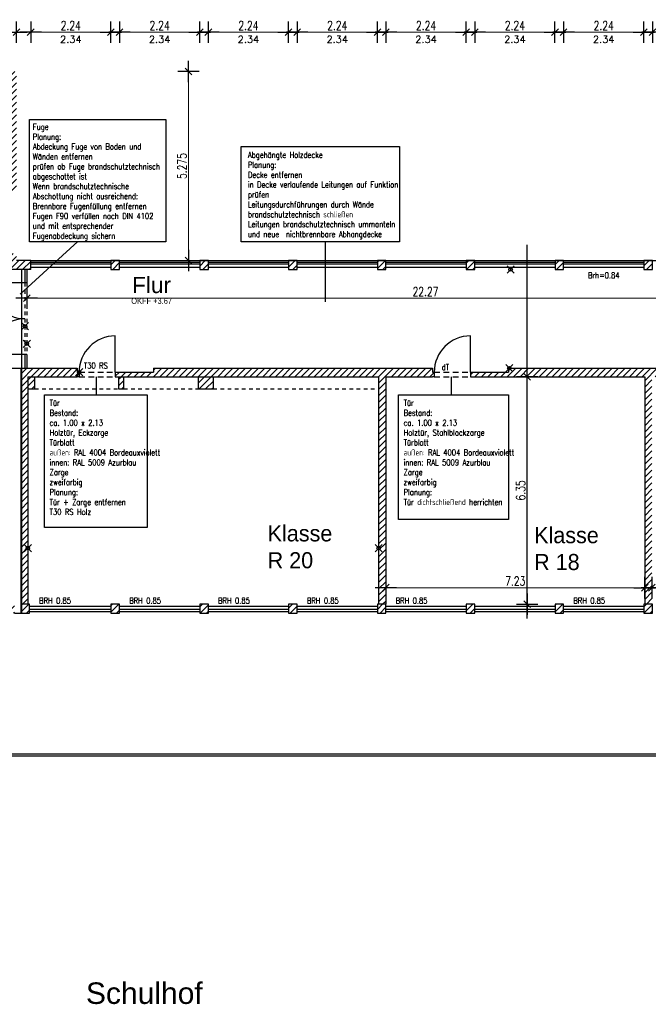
# Model space of a CAD drawing. Extents: x 30 to 188, y -145 to 605.
# Tile 20 of 23: x 152 to 170, y 54 to 82. Entities that reach past the tile are written whole.
import ezdxf

# ---------------------------------------------------------------- set-up
doc = ezdxf.new("R2010")
doc.units = 0
doc.header["$LTSCALE"] = 0.0125
doc.header["$PDMODE"] = 35
doc.header["$PDSIZE"] = 0.1
doc.linetypes.add('VERDECKT', pattern=[9.525, 6.35, -3.175])
for name, color, linetype in [('_dt', 10, 'Continuous'), ('A_Bemassung', 1, 'Continuous'), ('Ansicht', 1, 'Continuous'), ('Bemaszung', 7, 'Continuous'), ('Dehnungsfuge', 7, 'Continuous'), ('Fenster', 7, 'Continuous'), ('Grundriß', 2, 'Continuous'), ('Masznahmen', 7, 'Continuous'), ('Neubau', 10, 'Continuous'), ('Raumbezeichnung', 2, 'Continuous'), ('Schraffur', 8, 'Continuous'), ('Text', 7, 'Continuous'), ('Türen', 1, 'Continuous'), ('Unterzüge', 9, 'VERDECKT')]:
    doc.layers.add(name, color=color, linetype=linetype)
doc.layers.add('A_Bemassungspunkte', color=1, linetype='Continuous', plot=False)
doc.styles.add('ROMAN', font='ARIAL.TTF')
doc.styles.add('Romans', font='Romans.shx')
doc.styles.add('romans-07', font='Romans.shx', dxfattribs={"width": 0.75})
doc.dimstyles.new('AEC Bemassung 1-100', dxfattribs={"dimtxt": 0.25, "dimasz": 0.3, "dimexe": 0.125, "dimexo": 0, "dimgap": 0.06, "dimtad": 1, "dimdec": 3, "dimrnd": 0.005, "dimzin": 12, "dimdsep": 46, "dimtxsty": 'romans-07', "dimblk": 'BPTICK', "dimcen": 0.125, "dimdle": 0.0625, "dimse1": 1, "dimse2": 1, "dimclrd": 1, "dimclre": 6, "dimclrt": 7, "dimazin": 0, "dimtfac": 1, "dimtdec": 3, "dimtix": 1, "dimtmove": 2, "dimatfit": 2, "dimldrblk": 'BPTICK', "dimfxl": 0, "dimtolj": 1, "dimtzin": 0, "dimlwd": 18, "dimlwe": 18, "dimarcsym": 0})

# ---------------------------------------------------------------- blocks, each defined once
blk = doc.blocks.new('BPTICK')
at = {"color": 0, "linetype": 'ByBlock'}
for p, q in [((0, -1), (0, 1)), ((-1, 0), (1, 0))]:
    blk.add_line(p, q, dxfattribs=at)
at = {"color": 2, "linetype": 'ByBlock'}
blk.add_line((-0.312, -0.312), (0.312, 0.312), dxfattribs=at)
blk = doc.blocks.new('*D44')
at = {"layer": 'Bemaszung', "color": 1, "lineweight": 18}
blk.add_line((167.682, 81.492), (169.322, 81.492), dxfattribs=at)
at = {"layer": 'Defpoints', "color": 0}
for p in [(169.622, 81.492), (167.382, 80.992), (169.622, 80.992)]:
    blk.add_point(p, dxfattribs=at)
at = {"layer": 'Bemaszung', "color": 1, "lineweight": 18, "xscale": 0.3, "yscale": 0.3, "zscale": 0.3, "rotation": 180}
blk.add_blockref('BPTICK', (167.382, 81.492), dxfattribs=at)
at = {"layer": 'Bemaszung', "color": 1, "lineweight": 18, "xscale": 0.3, "yscale": 0.3, "zscale": 0.3}
blk.add_blockref('BPTICK', (169.622, 81.492), dxfattribs=at)
at = {"layer": 'Bemaszung', "color": 7, "insert": (168.502, 81.677), "char_height": 0.25, "attachment_point": 5, "style": 'romans-07'}
blk.add_mtext('\\A1;2.24', dxfattribs=at)
blk = doc.blocks.new('*D14')
at = {"layer": 'Bemaszung', "color": 1, "lineweight": 18}
blk.add_line((166.367, 65.823), (166.367, 71.573), dxfattribs=at)
at = {"layer": 'Defpoints', "color": 0}
for p in [(165.867, 71.873), (166.367, 71.873), (165.867, 65.523)]:
    blk.add_point(p, dxfattribs=at)
at = {"layer": 'Bemaszung', "color": 1, "lineweight": 18, "xscale": 0.3, "yscale": 0.3, "zscale": 0.3}
for p, rotation in [((166.367, 71.873), 90), ((166.367, 65.523), 270)]:
    blk.add_blockref('BPTICK', p, dxfattribs=dict(at, rotation=rotation))
at = {"layer": 'Bemaszung', "color": 7, "insert": (166.182, 68.698), "char_height": 0.25, "attachment_point": 5, "rotation": 90, "style": 'romans-07'}
blk.add_mtext('\\A1;6.35', dxfattribs=at)
blk = doc.blocks.new('*D15')
at = {"layer": 'Bemaszung', "color": 1, "lineweight": 18}
blk.add_line((155.282, 81.492), (156.922, 81.492), dxfattribs=at)
at = {"layer": 'Defpoints', "color": 0}
for p in [(157.222, 81.492), (154.982, 80.992), (157.222, 80.992)]:
    blk.add_point(p, dxfattribs=at)
at = {"layer": 'Bemaszung', "color": 1, "lineweight": 18, "xscale": 0.3, "yscale": 0.3, "zscale": 0.3, "rotation": 180}
blk.add_blockref('BPTICK', (154.982, 81.492), dxfattribs=at)
at = {"layer": 'Bemaszung', "color": 1, "lineweight": 18, "xscale": 0.3, "yscale": 0.3, "zscale": 0.3}
blk.add_blockref('BPTICK', (157.222, 81.492), dxfattribs=at)
at = {"layer": 'Bemaszung', "color": 7, "insert": (156.102, 81.677), "char_height": 0.25, "attachment_point": 5, "style": 'romans-07'}
blk.add_mtext('\\A1;2.24', dxfattribs=at)
blk = doc.blocks.new('*D16')
at = {"layer": 'Bemaszung', "color": 1, "lineweight": 18}
for p, q in [((154.442, 81.492), (154.142, 81.492)), ((154.742, 81.492), (154.982, 81.492)), ((155.282, 81.492), (155.582, 81.492))]:
    blk.add_line(p, q, dxfattribs=at)
at = {"layer": 'Defpoints', "color": 0}
for p in [(154.982, 81.492), (154.742, 80.992), (154.982, 80.992)]:
    blk.add_point(p, dxfattribs=at)
at = {"layer": 'Bemaszung', "color": 1, "lineweight": 18, "xscale": 0.3, "yscale": 0.3, "zscale": 0.3}
blk.add_blockref('BPTICK', (154.742, 81.492), dxfattribs=at)
at = {"layer": 'Bemaszung', "color": 1, "lineweight": 18, "xscale": 0.3, "yscale": 0.3, "zscale": 0.3, "rotation": 180}
blk.add_blockref('BPTICK', (154.982, 81.492), dxfattribs=at)
blk = doc.blocks.new('*D17')
at = {"layer": 'Bemaszung', "color": 1, "lineweight": 18}
for p, q in [((151.802, 81.492), (151.502, 81.492)), ((152.102, 81.492), (152.502, 81.492)), ((152.802, 81.492), (153.102, 81.492))]:
    blk.add_line(p, q, dxfattribs=at)
at = {"layer": 'Defpoints', "color": 0}
for p in [(152.502, 81.492), (152.102, 80.992), (152.502, 80.992)]:
    blk.add_point(p, dxfattribs=at)
at = {"layer": 'Bemaszung', "color": 1, "lineweight": 18, "xscale": 0.3, "yscale": 0.3, "zscale": 0.3}
blk.add_blockref('BPTICK', (152.102, 81.492), dxfattribs=at)
at = {"layer": 'Bemaszung', "color": 1, "lineweight": 18, "xscale": 0.3, "yscale": 0.3, "zscale": 0.3, "rotation": 180}
blk.add_blockref('BPTICK', (152.502, 81.492), dxfattribs=at)
blk = doc.blocks.new('*D18')
at = {"layer": 'Bemaszung', "color": 1, "lineweight": 18}
blk.add_line((152.802, 81.492), (154.442, 81.492), dxfattribs=at)
at = {"layer": 'Defpoints', "color": 0}
for p in [(154.742, 81.492), (152.502, 80.992), (154.742, 80.992)]:
    blk.add_point(p, dxfattribs=at)
at = {"layer": 'Bemaszung', "color": 1, "lineweight": 18, "xscale": 0.3, "yscale": 0.3, "zscale": 0.3, "rotation": 180}
blk.add_blockref('BPTICK', (152.502, 81.492), dxfattribs=at)
at = {"layer": 'Bemaszung', "color": 1, "lineweight": 18, "xscale": 0.3, "yscale": 0.3, "zscale": 0.3}
blk.add_blockref('BPTICK', (154.742, 81.492), dxfattribs=at)
at = {"layer": 'Bemaszung', "color": 7, "insert": (153.622, 81.677), "char_height": 0.25, "attachment_point": 5, "style": 'romans-07'}
blk.add_mtext('\\A1;2.24', dxfattribs=at)
blk = doc.blocks.new('*D19')
at = {"layer": 'Bemaszung', "color": 1, "lineweight": 18}
blk.add_line((156.911, 75.418), (156.911, 80.093), dxfattribs=at)
at = {"layer": 'Defpoints', "color": 0}
for p in [(156.411, 80.393), (156.911, 80.393), (156.411, 75.118)]:
    blk.add_point(p, dxfattribs=at)
at = {"layer": 'Bemaszung', "color": 1, "lineweight": 18, "xscale": 0.3, "yscale": 0.3, "zscale": 0.3}
for p, rotation in [((156.911, 80.393), 90), ((156.911, 75.118), 270)]:
    blk.add_blockref('BPTICK', p, dxfattribs=dict(at, rotation=rotation))
at = {"layer": 'Bemaszung', "color": 7, "insert": (156.726, 77.755), "char_height": 0.25, "attachment_point": 5, "rotation": 90, "style": 'romans-07'}
blk.add_mtext('\\A1;5.275', dxfattribs=at)
blk = doc.blocks.new('*D20')
at = {"layer": 'Bemaszung', "color": 1, "lineweight": 18}
for p, q in [((161.882, 81.492), (161.582, 81.492)), ((162.182, 81.492), (162.422, 81.492)), ((162.722, 81.492), (163.022, 81.492))]:
    blk.add_line(p, q, dxfattribs=at)
at = {"layer": 'Defpoints', "color": 0}
for p in [(162.422, 81.492), (162.182, 80.992), (162.422, 80.992)]:
    blk.add_point(p, dxfattribs=at)
at = {"layer": 'Bemaszung', "color": 1, "lineweight": 18, "xscale": 0.3, "yscale": 0.3, "zscale": 0.3}
blk.add_blockref('BPTICK', (162.182, 81.492), dxfattribs=at)
at = {"layer": 'Bemaszung', "color": 1, "lineweight": 18, "xscale": 0.3, "yscale": 0.3, "zscale": 0.3, "rotation": 180}
blk.add_blockref('BPTICK', (162.422, 81.492), dxfattribs=at)
blk = doc.blocks.new('*D21')
at = {"layer": 'Bemaszung', "color": 1, "lineweight": 18}
blk.add_line((160.242, 81.492), (161.882, 81.492), dxfattribs=at)
at = {"layer": 'Defpoints', "color": 0}
for p in [(162.182, 81.492), (159.942, 80.992), (162.182, 80.992)]:
    blk.add_point(p, dxfattribs=at)
at = {"layer": 'Bemaszung', "color": 1, "lineweight": 18, "xscale": 0.3, "yscale": 0.3, "zscale": 0.3, "rotation": 180}
blk.add_blockref('BPTICK', (159.942, 81.492), dxfattribs=at)
at = {"layer": 'Bemaszung', "color": 1, "lineweight": 18, "xscale": 0.3, "yscale": 0.3, "zscale": 0.3}
blk.add_blockref('BPTICK', (162.182, 81.492), dxfattribs=at)
at = {"layer": 'Bemaszung', "color": 7, "insert": (161.062, 81.677), "char_height": 0.25, "attachment_point": 5, "style": 'romans-07'}
blk.add_mtext('\\A1;2.24', dxfattribs=at)
blk = doc.blocks.new('*D22')
at = {"layer": 'Bemaszung', "color": 1, "lineweight": 18}
blk.add_line((157.762, 81.492), (159.402, 81.492), dxfattribs=at)
at = {"layer": 'Defpoints', "color": 0}
for p in [(159.702, 81.492), (157.462, 80.992), (159.702, 80.992)]:
    blk.add_point(p, dxfattribs=at)
at = {"layer": 'Bemaszung', "color": 1, "lineweight": 18, "xscale": 0.3, "yscale": 0.3, "zscale": 0.3, "rotation": 180}
blk.add_blockref('BPTICK', (157.462, 81.492), dxfattribs=at)
at = {"layer": 'Bemaszung', "color": 1, "lineweight": 18, "xscale": 0.3, "yscale": 0.3, "zscale": 0.3}
blk.add_blockref('BPTICK', (159.702, 81.492), dxfattribs=at)
at = {"layer": 'Bemaszung', "color": 7, "insert": (158.582, 81.677), "char_height": 0.25, "attachment_point": 5, "style": 'romans-07'}
blk.add_mtext('\\A1;2.24', dxfattribs=at)
blk = doc.blocks.new('*D23')
at = {"layer": 'Bemaszung', "color": 1, "lineweight": 18}
for p, q in [((156.922, 81.492), (156.622, 81.492)), ((157.222, 81.492), (157.462, 81.492)), ((157.762, 81.492), (158.062, 81.492))]:
    blk.add_line(p, q, dxfattribs=at)
at = {"layer": 'Defpoints', "color": 0}
for p in [(157.462, 81.492), (157.222, 80.992), (157.462, 80.992)]:
    blk.add_point(p, dxfattribs=at)
at = {"layer": 'Bemaszung', "color": 1, "lineweight": 18, "xscale": 0.3, "yscale": 0.3, "zscale": 0.3}
blk.add_blockref('BPTICK', (157.222, 81.492), dxfattribs=at)
at = {"layer": 'Bemaszung', "color": 1, "lineweight": 18, "xscale": 0.3, "yscale": 0.3, "zscale": 0.3, "rotation": 180}
blk.add_blockref('BPTICK', (157.462, 81.492), dxfattribs=at)
blk = doc.blocks.new('*D24')
at = {"layer": 'Bemaszung', "color": 1, "lineweight": 18}
blk.add_line((165.202, 81.492), (166.842, 81.492), dxfattribs=at)
at = {"layer": 'Defpoints', "color": 0}
for p in [(167.142, 81.492), (164.902, 80.992), (167.142, 80.992)]:
    blk.add_point(p, dxfattribs=at)
at = {"layer": 'Bemaszung', "color": 1, "lineweight": 18, "xscale": 0.3, "yscale": 0.3, "zscale": 0.3, "rotation": 180}
blk.add_blockref('BPTICK', (164.902, 81.492), dxfattribs=at)
at = {"layer": 'Bemaszung', "color": 1, "lineweight": 18, "xscale": 0.3, "yscale": 0.3, "zscale": 0.3}
blk.add_blockref('BPTICK', (167.142, 81.492), dxfattribs=at)
at = {"layer": 'Bemaszung', "color": 7, "insert": (166.022, 81.677), "char_height": 0.25, "attachment_point": 5, "style": 'romans-07'}
blk.add_mtext('\\A1;2.24', dxfattribs=at)
blk = doc.blocks.new('*D25')
at = {"layer": 'Bemaszung', "color": 1, "lineweight": 18}
for p, q in [((164.362, 81.492), (164.062, 81.492)), ((164.662, 81.492), (164.902, 81.492)), ((165.202, 81.492), (165.502, 81.492))]:
    blk.add_line(p, q, dxfattribs=at)
at = {"layer": 'Defpoints', "color": 0}
for p in [(164.902, 81.492), (164.662, 80.992), (164.902, 80.992)]:
    blk.add_point(p, dxfattribs=at)
at = {"layer": 'Bemaszung', "color": 1, "lineweight": 18, "xscale": 0.3, "yscale": 0.3, "zscale": 0.3}
blk.add_blockref('BPTICK', (164.662, 81.492), dxfattribs=at)
at = {"layer": 'Bemaszung', "color": 1, "lineweight": 18, "xscale": 0.3, "yscale": 0.3, "zscale": 0.3, "rotation": 180}
blk.add_blockref('BPTICK', (164.902, 81.492), dxfattribs=at)
blk = doc.blocks.new('*D26')
at = {"layer": 'Bemaszung', "color": 1, "lineweight": 18}
blk.add_line((162.722, 81.492), (164.362, 81.492), dxfattribs=at)
at = {"layer": 'Defpoints', "color": 0}
for p in [(164.662, 81.492), (162.422, 80.992), (164.662, 80.992)]:
    blk.add_point(p, dxfattribs=at)
at = {"layer": 'Bemaszung', "color": 1, "lineweight": 18, "xscale": 0.3, "yscale": 0.3, "zscale": 0.3, "rotation": 180}
blk.add_blockref('BPTICK', (162.422, 81.492), dxfattribs=at)
at = {"layer": 'Bemaszung', "color": 1, "lineweight": 18, "xscale": 0.3, "yscale": 0.3, "zscale": 0.3}
blk.add_blockref('BPTICK', (164.662, 81.492), dxfattribs=at)
at = {"layer": 'Bemaszung', "color": 7, "insert": (163.542, 81.677), "char_height": 0.25, "attachment_point": 5, "style": 'romans-07'}
blk.add_mtext('\\A1;2.24', dxfattribs=at)
blk = doc.blocks.new('*D34')
at = {"layer": 'Bemaszung', "color": 1, "lineweight": 18}
blk.add_line((170.162, 81.492), (171.802, 81.492), dxfattribs=at)
at = {"layer": 'Defpoints', "color": 0}
for p in [(172.102, 81.492), (169.862, 80.992), (172.102, 80.992)]:
    blk.add_point(p, dxfattribs=at)
at = {"layer": 'Bemaszung', "color": 1, "lineweight": 18, "xscale": 0.3, "yscale": 0.3, "zscale": 0.3, "rotation": 180}
blk.add_blockref('BPTICK', (169.862, 81.492), dxfattribs=at)
at = {"layer": 'Bemaszung', "color": 1, "lineweight": 18, "xscale": 0.3, "yscale": 0.3, "zscale": 0.3}
blk.add_blockref('BPTICK', (172.102, 81.492), dxfattribs=at)
at = {"layer": 'Bemaszung', "color": 7, "insert": (170.982, 81.677), "char_height": 0.25, "attachment_point": 5, "style": 'romans-07'}
blk.add_mtext('\\A1;2.24', dxfattribs=at)
blk = doc.blocks.new('*D35')
at = {"layer": 'Bemaszung', "color": 1, "lineweight": 18}
for p, q in [((169.322, 81.492), (169.022, 81.492)), ((169.622, 81.492), (169.862, 81.492)), ((170.162, 81.492), (170.462, 81.492))]:
    blk.add_line(p, q, dxfattribs=at)
at = {"layer": 'Defpoints', "color": 0}
for p in [(169.862, 81.492), (169.622, 80.992), (169.862, 80.992)]:
    blk.add_point(p, dxfattribs=at)
at = {"layer": 'Bemaszung', "color": 1, "lineweight": 18, "xscale": 0.3, "yscale": 0.3, "zscale": 0.3}
blk.add_blockref('BPTICK', (169.622, 81.492), dxfattribs=at)
at = {"layer": 'Bemaszung', "color": 1, "lineweight": 18, "xscale": 0.3, "yscale": 0.3, "zscale": 0.3, "rotation": 180}
blk.add_blockref('BPTICK', (169.862, 81.492), dxfattribs=at)
blk = doc.blocks.new('*D92')
at = {"layer": 'Bemaszung', "color": 1, "lineweight": 18}
blk.add_line((162.717, 65.983), (169.347, 65.983), dxfattribs=at)
at = {"layer": 'Defpoints', "color": 0}
for p in [(162.417, 65.983), (169.647, 65.983), (169.647, 65.983)]:
    blk.add_point(p, dxfattribs=at)
at = {"layer": 'Bemaszung', "color": 1, "lineweight": 18, "xscale": 0.3, "yscale": 0.3, "zscale": 0.3, "rotation": 180}
blk.add_blockref('BPTICK', (162.417, 65.983), dxfattribs=at)
at = {"layer": 'Bemaszung', "color": 1, "lineweight": 18, "xscale": 0.3, "yscale": 0.3, "zscale": 0.3}
blk.add_blockref('BPTICK', (169.647, 65.983), dxfattribs=at)
at = {"layer": 'Bemaszung', "color": 7, "insert": (166.032, 66.168), "char_height": 0.25, "attachment_point": 5, "style": 'romans-07'}
blk.add_mtext('\\A1;7.23', dxfattribs=at)
blk = doc.blocks.new('*D93')
at = {"layer": 'Bemaszung', "color": 1, "lineweight": 18}
blk.add_line((170.147, 65.983), (176.782, 65.983), dxfattribs=at)
at = {"layer": 'Defpoints', "color": 0}
for p in [(169.847, 66.683), (177.082, 66.683), (177.082, 65.983)]:
    blk.add_point(p, dxfattribs=at)
at = {"layer": 'Bemaszung', "color": 1, "lineweight": 18, "xscale": 0.3, "yscale": 0.3, "zscale": 0.3, "rotation": 180}
blk.add_blockref('BPTICK', (169.847, 65.983), dxfattribs=at)
at = {"layer": 'Bemaszung', "color": 1, "lineweight": 18, "xscale": 0.3, "yscale": 0.3, "zscale": 0.3}
blk.add_blockref('BPTICK', (177.082, 65.983), dxfattribs=at)
at = {"layer": 'Bemaszung', "color": 7, "insert": (173.465, 66.168), "char_height": 0.25, "attachment_point": 5, "style": 'romans-07'}
blk.add_mtext('\\A1;\\A1;7.23\\Q;{\\A1;{\\H0.125000;\\S5;}}', dxfattribs=at)
blk = doc.blocks.new('*D110')
at = {"layer": 'A_Bemassung', "color": 1, "lineweight": 18}
blk.add_line((152.692, 74.066), (174.361, 74.066), dxfattribs=at)
at = {"layer": 'Defpoints', "color": 0}
for p in [(152.392, 74.066), (174.661, 74.066), (174.661, 74.066)]:
    blk.add_point(p, dxfattribs=at)
at = {"layer": 'A_Bemassung', "color": 1, "lineweight": 18, "xscale": 0.3, "yscale": 0.3, "zscale": 0.3, "rotation": 180}
blk.add_blockref('BPTICK', (152.392, 74.066), dxfattribs=at)
at = {"layer": 'A_Bemassung', "color": 1, "lineweight": 18, "xscale": 0.3, "yscale": 0.3, "zscale": 0.3}
blk.add_blockref('BPTICK', (174.661, 74.066), dxfattribs=at)
at = {"layer": 'A_Bemassung', "color": 7, "insert": (163.527, 74.251), "char_height": 0.25, "attachment_point": 5, "style": 'romans-07'}
blk.add_mtext('\\A1;22.27', dxfattribs=at)

msp = doc.modelspace()

# ---------------------------------------------------------------- hatches: boundary and pattern name
at = {"layer": 'Schraffur'}
h = msp.add_hatch(dxfattribs=at)
h.set_pattern_fill('ANSI31', color=256, scale=0.04, angle=180, style=0)
h.paths.add_polyline_path([(159.9424, 75.1175), (159.7024, 75.1175), (159.7024, 74.8675), (159.9424, 74.8675)])
h.paths.add_polyline_path([(157.4624, 75.1175), (157.2224, 75.1175), (157.2224, 74.8675), (157.4624, 74.8675)])
h.paths.add_polyline_path([(154.9824, 75.1175), (154.7424, 75.1175), (154.7424, 74.8675), (154.9824, 74.8675)])
h.paths.add_polyline_path([(152.5024, 75.1175), (152.1024, 75.1175), (152.1024, 75.3175), (151.6524, 75.3175), (151.6524, 74.8675), (152.5024, 74.8675)])
h.paths.add_polyline_path([(152.1024, 80.1425), (151.8524, 80.1425), (151.8524, 77.3075), (150.8624, 77.3075), (150.8624, 77.0675), (152.1024, 77.0675)])
h.paths.add_polyline_path([(152.1024, 80.3925), (151.8624, 80.3925), (151.8624, 80.1425), (152.1024, 80.1425)])
h = msp.add_hatch(dxfattribs=at)
h.set_pattern_fill('ANSI31', color=256, scale=0.04, angle=180, style=0)
h.paths.add_polyline_path([(174.8224, 75.1175), (174.5824, 75.1175), (174.5824, 74.8675), (174.8224, 74.8675)])
h.paths.add_polyline_path([(172.3424, 75.1175), (172.1024, 75.1175), (172.1024, 74.8675), (172.3424, 74.8675)])
h.paths.add_polyline_path([(169.8624, 75.1175), (169.6224, 75.1175), (169.6224, 74.8675), (169.8624, 74.8675)])
h.paths.add_polyline_path([(167.3824, 75.1175), (167.1424, 75.1175), (167.1424, 74.8675), (167.3824, 74.8675)])
h.paths.add_polyline_path([(164.9024, 75.1175), (164.6624, 75.1175), (164.6624, 74.8675), (164.9024, 74.8675)])
h.paths.add_polyline_path([(162.4224, 75.1175), (162.1824, 75.1175), (162.1824, 74.8675), (162.4224, 74.8675)])
h = msp.add_hatch(dxfattribs=at)
h.set_pattern_fill('ANSI31', color=256, scale=0.04, angle=180, style=0)
h.paths.add_polyline_path([(153.8549, 72.0025), (153.8024, 72.0025), (153.8024, 72.1125), (152.2424, 72.1125), (152.2424, 65.5225), (152.4224, 65.5225), (152.4224, 71.8725), (153.8024, 71.8725), (153.8549, 71.8725)])
h.paths.add_polyline_path([(152.6224, 71.8725), (152.4224, 71.8725), (152.4224, 71.5325), (152.6224, 71.5325)], flags=16)
h.paths.add_polyline_path([(155.1074, 71.8725), (154.9574, 71.8725), (154.9574, 71.5325), (155.1074, 71.5325)])
h = msp.add_hatch(dxfattribs=at)
h.set_pattern_fill('ANSI31', color=256, scale=0.04, angle=180, style=0)
h.paths.add_polyline_path([(163.7174, 72.1125), (155.9274, 72.1125), (155.9274, 72.0025), (154.8649, 72.0025), (154.8649, 71.8725), (162.2174, 71.8725), (162.2174, 65.5225), (162.4174, 65.5225), (162.4174, 71.8725), (163.7174, 71.8725), (163.7699, 71.8725), (163.7699, 72.0025), (163.7174, 72.0025)])
h.paths.add_polyline_path([(157.6024, 71.8725), (157.1824, 71.8725), (157.1824, 71.5325), (157.6024, 71.5325)], flags=17)
h = msp.add_hatch(dxfattribs=at)
h.set_pattern_fill('ANSI31', color=256, scale=0.04, angle=180, style=0)
h.paths.add_polyline_path([(166.367, 72.1125), (166.367, 71.8725), (169.6474, 71.8725), (169.6474, 65.5225), (169.8474, 65.5225), (169.8474, 71.8725), (171.1474, 71.8725), (171.1999, 71.8725), (171.1999, 72.0025), (171.1474, 72.0025), (171.1474, 72.1125)])
h.paths.add_polyline_path([(166.367, 71.8725), (166.367, 72.1125), (165.8424, 72.1125), (165.8424, 72.0025), (164.7799, 72.0025), (164.7799, 71.8725)])
h = msp.add_hatch(dxfattribs=at)
h.set_pattern_fill('ANSI31', color=256, scale=0.04, angle=180, style=0)
h.paths.add_polyline_path([(137.1674, 65.5225), (136.9274, 65.5225), (136.9274, 65.2725), (137.1674, 65.2725)])
h.paths.add_polyline_path([(139.6474, 65.5225), (139.4074, 65.5225), (139.4074, 65.2725), (139.6474, 65.2725)])
h.paths.add_polyline_path([(142.1274, 65.5225), (141.8874, 65.5225), (141.8874, 65.2725), (142.1274, 65.2725)])
h.paths.add_polyline_path([(144.6074, 65.5225), (144.3674, 65.5225), (144.3674, 65.2725), (144.6074, 65.2725)])
h.paths.add_polyline_path([(147.0874, 65.5225), (146.8474, 65.5225), (146.8474, 65.2725), (147.0874, 65.2725)])
h.paths.add_polyline_path([(149.5674, 65.5225), (149.3274, 65.5225), (149.3274, 65.2725), (149.5674, 65.2725)])
h.paths.add_polyline_path([(152.0474, 65.5225), (151.8074, 65.5225), (151.8074, 65.2725), (152.0474, 65.2725)])
h.paths.add_polyline_path([(152.4674, 65.5225), (152.2274, 65.5225), (152.2274, 65.2725), (152.4674, 65.2725)])
h.paths.add_polyline_path([(154.9824, 65.5225), (154.7424, 65.5225), (154.7424, 65.2725), (154.9824, 65.2725)])
h = msp.add_hatch(dxfattribs=at)
h.set_pattern_fill('ANSI31', color=256, scale=0.04, angle=180, style=0)
h.paths.add_polyline_path([(157.4624, 65.5225), (157.2224, 65.5225), (157.2224, 65.2725), (157.4624, 65.2725)])
h.paths.add_polyline_path([(159.9424, 65.5225), (159.7024, 65.5225), (159.7024, 65.2725), (159.9424, 65.2725)])
h.paths.add_polyline_path([(162.4224, 65.5225), (162.1824, 65.5225), (162.1824, 65.2725), (162.4224, 65.2725)])
h = msp.add_hatch(dxfattribs=at)
h.set_pattern_fill('ANSI31', color=256, scale=0.04, angle=180, style=0)
h.paths.add_polyline_path([(164.9024, 65.5225), (164.6624, 65.5225), (164.6624, 65.2725), (164.9024, 65.2725)])
h.paths.add_polyline_path([(167.3824, 65.5225), (167.1424, 65.5225), (167.1424, 65.2725), (167.3824, 65.2725)])
h.paths.add_polyline_path([(169.8624, 65.5225), (169.6224, 65.5225), (169.6224, 65.2725), (169.8624, 65.2725)])
h.paths.add_polyline_path([(172.3424, 65.5225), (172.1024, 65.5225), (172.1024, 65.2725), (172.3424, 65.2725)])
h.paths.add_polyline_path([(174.8224, 65.5225), (174.5824, 65.5225), (174.5824, 65.2725), (174.8224, 65.2725)])

# ---------------------------------------------------------------- linework, layer by layer
at = {"layer": 'A_Bemassungspunkte'}
for p in [(165.9021, 74.8675), (152.3424, 73.2856), (152.3924, 72.7935), (153.8549, 71.9984), (165.867, 72.1125), (152.4224, 67.0874), (162.2174, 67.0874)]:
    msp.add_point(p, dxfattribs=at)
at = {"layer": 'Ansicht'}
for p, q in [((152.5024, 75.1175), (186.9824, 75.1175)), ((152.5024, 74.9275), (154.7424, 74.9275)), ((154.9824, 74.9275), (157.2224, 74.9275)), ((157.4624, 74.9275), (159.7024, 74.9275)), ((159.9424, 74.9275), (162.1824, 74.9275)), ((162.4224, 74.9275), (164.6624, 74.9275)), ((164.9024, 74.9275), (167.1424, 74.9275)), ((167.3824, 74.9275), (169.6224, 74.9275)), ((152.4674, 65.4625), (154.7424, 65.4625)), ((154.9824, 65.4625), (157.2224, 65.4625)), ((157.4624, 65.4625), (159.7024, 65.4625)), ((159.9424, 65.4625), (162.1824, 65.4625)), ((162.4224, 65.4625), (164.6624, 65.4625)), ((164.9024, 65.4625), (167.1424, 65.4625)), ((167.3824, 65.4625), (169.6224, 65.4625))]:
    msp.add_line(p, q, dxfattribs=at)
at = {"layer": 'Bemaszung'}
msp.add_line((166.367, 65.1225), (166.367, 75.558), dxfattribs=at)
at = {"layer": 'Dehnungsfuge', "color": 8}
msp.add_line((152.2424, 74.8675), (152.2424, 65.2725), dxfattribs=at)
at = {"layer": 'Fenster'}
for p, q in [((152.5024, 75.0675), (154.7424, 75.0675)), ((154.9824, 75.0675), (157.2224, 75.0675)), ((157.4624, 75.0675), (159.7024, 75.0675)), ((159.9424, 75.0675), (162.1824, 75.0675)), ((162.4224, 75.0675), (164.6624, 75.0675)), ((164.9024, 75.0675), (167.1424, 75.0675)), ((167.3824, 75.0675), (169.6224, 75.0675)), ((154.7424, 75.0175), (152.5024, 75.0175)), ((157.2224, 75.0175), (154.9824, 75.0175)), ((159.7024, 75.0175), (157.4624, 75.0175)), ((162.1824, 75.0175), (159.9424, 75.0175)), ((164.6624, 75.0175), (162.4224, 75.0175)), ((167.1424, 75.0175), (164.9024, 75.0175)), ((169.6224, 75.0175), (167.3824, 75.0175)), ((154.7424, 65.3725), (152.4674, 65.3725)), ((152.4674, 65.3225), (154.7424, 65.3225)), ((157.2224, 65.3725), (154.9824, 65.3725)), ((154.9824, 65.3225), (157.2224, 65.3225)), ((159.7024, 65.3725), (157.4624, 65.3725)), ((157.4624, 65.3225), (159.7024, 65.3225)), ((162.1824, 65.3725), (159.9424, 65.3725)), ((159.9424, 65.3225), (162.1824, 65.3225)), ((164.6624, 65.3725), (162.4224, 65.3725)), ((162.4224, 65.3225), (164.6624, 65.3225)), ((167.1424, 65.3725), (164.9024, 65.3725)), ((164.9024, 65.3225), (167.1424, 65.3225)), ((169.6224, 65.3725), (167.3824, 65.3725)), ((167.3824, 65.3225), (169.6224, 65.3225))]:
    msp.add_line(p, q, dxfattribs=at)
at = {"layer": 'Grundriß'}
for p, q in [((152.5024, 75.1175), (152.1024, 75.1175)), ((152.5024, 74.8675), (152.5024, 75.1175)), ((152.5024, 74.8675), (151.6524, 74.8675)), ((149.8999, 72.1125), (153.8024, 72.1125)), ((152.2274, 72.1125), (152.2274, 65.5225)), ((153.8024, 72.1125), (153.8024, 72.0025)), ((155.9274, 72.1125), (163.7174, 72.1125)), ((155.9274, 72.1125), (155.9274, 72.0025)), ((163.7174, 72.1125), (163.7174, 72.0025)), ((165.8424, 72.1125), (171.1474, 72.1125)), ((165.8424, 72.1125), (165.8424, 72.0025)), ((152.4224, 71.8725), (152.4224, 65.5225)), ((152.4224, 71.8725), (153.8024, 71.8725)), ((152.6224, 71.5325), (152.6224, 71.8725)), ((153.8024, 72.0025), (153.8549, 72.0025)), ((153.8549, 71.8725), (153.8024, 71.8725)), ((153.8549, 72.0025), (153.8549, 71.8725)), ((154.8649, 72.0025), (155.9274, 72.0025)), ((154.8649, 72.0025), (154.8649, 71.8725)), ((154.8649, 71.8725), (162.2174, 71.8725)), ((154.9574, 71.8725), (154.9574, 71.5325)), ((155.1074, 71.5325), (155.1074, 71.8725)), ((157.1824, 71.8725), (157.1824, 71.5325)), ((157.6024, 71.5325), (157.6024, 71.8725)), ((162.2174, 71.8725), (162.2174, 65.5225)), ((162.4174, 71.8725), (162.4174, 65.5225)), ((162.4174, 71.8725), (163.7174, 71.8725)), ((163.7174, 72.0025), (163.7699, 72.0025)), ((163.7699, 71.8725), (163.7174, 71.8725)), ((163.7699, 72.0025), (163.7699, 71.8725)), ((164.7799, 72.0025), (165.8424, 72.0025)), ((164.7799, 72.0025), (164.7799, 71.8725)), ((164.7799, 71.8725), (169.6474, 71.8725)), ((169.6474, 71.8725), (169.6474, 65.5225)), ((152.4224, 71.5325), (152.6224, 71.5325)), ((154.9574, 71.5325), (155.1074, 71.5325)), ((157.1824, 71.5325), (157.6024, 71.5325)), ((152.0474, 65.2725), (152.2274, 65.2725))]:
    msp.add_line(p, q, dxfattribs=at)
at = {"layer": 'Grundriß', "color": 7}
for p, q in [((172.2924, 61.3305), (142.1968, 61.3305)), ((172.3424, 61.2805), (142.1468, 61.2805))]:
    msp.add_line(p, q, dxfattribs=at)
at = {"layer": 'Grundriß'}
for points in [[(154.7424, 75.1175), (154.7424, 74.8675), (154.9824, 74.8675), (154.9824, 75.1175)], [(157.2224, 75.1175), (157.2224, 74.8675), (157.4624, 74.8675), (157.4624, 75.1175)], [(159.7024, 75.1175), (159.7024, 74.8675), (159.9424, 74.8675), (159.9424, 75.1175)], [(162.1824, 75.1175), (162.1824, 74.8675), (162.4224, 74.8675), (162.4224, 75.1175)], [(164.6624, 75.1175), (164.6624, 74.8675), (164.9024, 74.8675), (164.9024, 75.1175)], [(167.1424, 75.1175), (167.1424, 74.8675), (167.3824, 74.8675), (167.3824, 75.1175)], [(169.6224, 75.1175), (169.6224, 74.8675), (169.8624, 74.8675), (169.8624, 75.1175)], [(152.2274, 65.5225), (152.2274, 65.2725), (152.4674, 65.2725), (152.4674, 65.5225)], [(154.7424, 65.5225), (154.7424, 65.2725), (154.9824, 65.2725), (154.9824, 65.5225)], [(157.2224, 65.5225), (157.2224, 65.2725), (157.4624, 65.2725), (157.4624, 65.5225)], [(159.7024, 65.5225), (159.7024, 65.2725), (159.9424, 65.2725), (159.9424, 65.5225)], [(162.1824, 65.5225), (162.1824, 65.2725), (162.4224, 65.2725), (162.4224, 65.5225)], [(164.6624, 65.5225), (164.6624, 65.2725), (164.9024, 65.2725), (164.9024, 65.5225)], [(167.1424, 65.5225), (167.1424, 65.2725), (167.3824, 65.2725), (167.3824, 65.5225)], [(169.6224, 65.5225), (169.6224, 65.2725), (169.8624, 65.2725), (169.8624, 65.5225)]]:
    msp.add_lwpolyline(points, close=True, dxfattribs=at)
at = {"layer": 'Masznahmen'}
for p, q in [((153.8176, 75.6513), (152.2096, 74.179)), ((160.7205, 75.6369), (160.7205, 73.9635)), ((154.3297, 71.8725), (154.3297, 71.3701)), ((164.2447, 71.8725), (164.2447, 71.3701))]:
    msp.add_line(p, q, dxfattribs=at)
for points in [[(152.4698, 79.0579), (156.2746, 79.0579), (156.2746, 75.6369), (152.4698, 75.6369)], [(158.377, 78.2994), (162.7959, 78.2994), (162.7959, 75.6369), (158.377, 75.6369)], [(152.8883, 71.3701), (155.7544, 71.3701), (155.7544, 67.6653), (152.8883, 67.6653)], [(162.775, 71.3701), (165.8442, 71.3701), (165.8442, 67.8844), (162.775, 67.8844)]]:
    msp.add_lwpolyline(points, close=True, dxfattribs=at)
at = {"layer": 'Neubau'}
msp.add_line((154.8649, 72.0025), (154.8649, 73.0125), dxfattribs=at)
msp.add_arc((154.8649, 72.0025), 1.01, 90, 180, dxfattribs=at)
at = {"layer": 'Türen'}
for p, q in [((152.3424, 74.8675), (152.3424, 74.49)), ((152.3924, 74.8675), (152.3924, 74.49)), ((152.3924, 74.49), (151.3424, 74.49)), ((164.7799, 72.0025), (164.7799, 73.0125)), ((152.3924, 72.49), (151.3424, 72.49)), ((152.3424, 72.49), (152.3424, 72.1125)), ((152.3924, 72.49), (152.3924, 72.1125))]:
    msp.add_line(p, q, dxfattribs=at)
at = {"layer": 'Türen', "linetype": 'VERDECKT'}
for p, q in [((152.3424, 74.49), (152.3424, 72.49)), ((152.3924, 74.49), (152.3924, 72.49))]:
    msp.add_line(p, q, dxfattribs=at)
at = {"layer": 'Türen'}
for centre, radius, start, end in [((152.3424, 74.49), 1, 180, 270), ((152.3424, 72.49), 1, 90, 180), ((164.7799, 72.0025), 1.01, 90, 180)]:
    msp.add_arc(centre, radius, start, end, dxfattribs=at)
at = {"layer": 'Unterzüge', "ltscale": 2}
for p, q in [((153.8549, 71.9984), (154.8649, 71.9984)), ((153.8549, 71.8725), (154.8649, 71.8725)), ((163.7699, 72.0025), (164.7799, 72.0025)), ((163.7699, 71.8725), (164.7799, 71.8725))]:
    msp.add_line(p, q, dxfattribs=at)
at = {"layer": 'Unterzüge'}
for p, q in [((152.6224, 71.5325), (154.9574, 71.5325)), ((155.1074, 71.5325), (157.1824, 71.5325)), ((157.6024, 71.5325), (162.1924, 71.5325))]:
    msp.add_line(p, q, dxfattribs=at)

# ---------------------------------------------------------------- texts
at = {"layer": '_dt', "linetype": 'Continuous', "ltscale": 2.4384, "style": 'romans-07', "width": 0.75}
msp.add_text('dT', height=0.166, dxfattribs=at).set_placement((163.9804, 72.055))
at = {"layer": 'Bemaszung', "char_height": 0.2, "attachment_point": 5, "style": 'Romans'}
for insert in [(153.6224, 81.2914), (156.1024, 81.2914), (158.5824, 81.2914), (161.0624, 81.2914), (163.5424, 81.2914), (166.0224, 81.2914), (168.5024, 81.2914)]:
    msp.add_mtext('2.34', dxfattribs=dict(at, insert=insert))
at = {"layer": 'Masznahmen', "linetype": 'Continuous', "ltscale": 2.4384, "char_height": 0.166, "attachment_point": 1, "style": 'romans-07'}
for s, insert, width in [('Fuge\\PPlanung:\\PAbdeckung Fuge von Boden und Wänden entfernen\\Pprüfen ob Fuge brandschutztechnisch abgeschottet ist\\PWenn brandschutztechnische Abschottung nicht ausreichend:\\PBrennbare Fugenfüllung entfernen\\PFugen F90 verfüllen nach DIN 4102 und mit entsprechender Fugenabdeckung sichern', (152.5613, 78.9336), 3.6899), ('Abgehängte Holzdecke\\PPlanung:\\PDecke entfernen\\Pin Decke verlaufende Leitungen auf Funktion prüfen \\PLeitungsdurchführungen durch Wände brandschutztechnisch schließen\\PLeitungen brandschutztechnisch ummanteln und neue  nichtbrennbare Abhangdecke ', (158.5682, 78.1493), 4.2057), ('Tür\\PBestand:\\Pca. 1.00 x 2.13\\PHolztür, Eckzarge\\PTürblatt \\Paußen: RAL 4004 Bordeauxviolett\\Pinnen: RAL 5009 Azurblau\\PZarge \\Pzweifarbig\\PPlanung: \\PTür + Zarge entfernen\\PT30 RS Holz', (153.0297, 71.2246), 2.9321), ('Tür\\PBestand:\\Pca. 1.00 x 2.13\\PHolztür, Stahlblockzarge\\PTürblatt \\Paußen: RAL 4004 Bordeauxviolett\\Pinnen: RAL 5009 Azurblau\\PZarge \\Pzweifarbig\\PPlanung: \\PTür dichtschließend herrichten', (162.9163, 71.2246), 2.9321)]:
    msp.add_mtext(s, dxfattribs=dict(at, insert=insert, width=width))
at = {"layer": 'Neubau', "ltscale": 2.4384, "style": 'romans-07', "width": 0.75}
msp.add_text('T30 RS', height=0.166, dxfattribs=at).set_placement((153.9859, 72.0993))
at = {"layer": 'Raumbezeichnung', "color": 7, "linetype": 'Continuous', "ltscale": 4, "char_height": 0.45, "attachment_point": 1, "style": 'ROMAN'}
for s, insert in [('Flur     ', (155.3371, 74.6592)), ('{\\Froman;Klasse\\PR 20}', (159.1189, 67.7245)), ('{\\Froman;Klasse\\PR 18}', (166.5589, 67.6745))]:
    msp.add_mtext(s, dxfattribs=dict(at, insert=insert))
at = {"layer": 'Text', "color": 7, "linetype": 'Continuous', "ltscale": 4, "style": 'ROMAN'}
msp.add_text('Schulhof', height=0.6, dxfattribs=at).set_placement((154.0445, 54.3612))
at = {"layer": 'Text', "color": 7, "linetype": 'Continuous', "ltscale": 2.4384, "insert": (168.5024, 74.7032), "char_height": 0.166, "attachment_point": 5, "style": 'romans-07'}
msp.add_mtext('Brh=0.84', dxfattribs=at)
at = {"layer": 'Text', "linetype": 'Continuous', "ltscale": 2.4384, "char_height": 0.166, "width": 2.6765, "attachment_point": 1, "style": 'romans-07'}
for s, insert in [('{\\fArial|b0|i0|c0|p34;OKFF +3.67}', (155.3089, 74.0738)), ('BRH 0.85', (152.7378, 65.7038)), ('BRH 0.85', (155.2528, 65.7038)), ('BRH 0.85', (157.7328, 65.7038)), ('BRH 0.85', (160.2128, 65.7038)), ('BRH 0.85', (162.6928, 65.7038)), ('BRH 0.85', (167.6528, 65.7038))]:
    msp.add_mtext(s, dxfattribs=dict(at, insert=insert))

# ---------------------------------------------------------------- dimensions: what is measured, and where the dimension line sits
at = {"layer": 'A_Bemassung'}
dim = msp.add_linear_dim(base=(174.6614, 74.066), p1=(152.3924, 74.066), p2=(174.6614, 74.066), dimstyle='AEC Bemassung 1-100', dxfattribs=at)
dim.commit()
dim.dimension.update_dxf_attribs({"geometry": '*D110', "text_midpoint": (163.5269, 74.251)})
at = {"layer": 'Bemaszung'}
for base, p1, p2, picture, middle in [((152.5024, 81.4923), (152.1024, 80.9923), (152.5024, 80.9923), '*D17', (152.3024, 81.4923)), ((154.9824, 81.4923), (154.7424, 80.9923), (154.9824, 80.9923), '*D16', (154.8624, 81.4923)), ((157.4624, 81.4923), (157.2224, 80.9923), (157.4624, 80.9923), '*D23', (157.3424, 81.4923)), ((162.4224, 81.4923), (162.1824, 80.9923), (162.4224, 80.9923), '*D20', (162.3024, 81.4923)), ((164.9024, 81.4923), (164.6624, 80.9923), (164.9024, 80.9923), '*D25', (164.7824, 81.4923)), ((169.8624, 81.4923), (169.6224, 80.9923), (169.8624, 80.9923), '*D35', (169.7424, 81.4923))]:
    dim = msp.add_linear_dim(base=base, p1=p1, p2=p2, text=' ', dimstyle='AEC Bemassung 1-100', override={"dimdec": 2}, dxfattribs=at)
    dim.commit()
    dim.dimension.update_dxf_attribs({"geometry": picture, "text_midpoint": middle})
for base, p1, p2, picture, middle in [((154.7424, 81.4923), (152.5024, 80.9923), (154.7424, 80.9923), '*D18', (153.6224, 81.6773)), ((157.2224, 81.4923), (154.9824, 80.9923), (157.2224, 80.9923), '*D15', (156.1024, 81.6773)), ((159.7024, 81.4923), (157.4624, 80.9923), (159.7024, 80.9923), '*D22', (158.5824, 81.6773)), ((162.1824, 81.4923), (159.9424, 80.9923), (162.1824, 80.9923), '*D21', (161.0624, 81.6773)), ((164.6624, 81.4923), (162.4224, 80.9923), (164.6624, 80.9923), '*D26', (163.5424, 81.6773)), ((167.1424, 81.4923), (164.9024, 80.9923), (167.1424, 80.9923), '*D24', (166.0224, 81.6773)), ((169.6224, 81.4923), (167.3824, 80.9923), (169.6224, 80.9923), '*D44', (168.5024, 81.6773)), ((172.1024, 81.4923), (169.8624, 80.9923), (172.1024, 80.9923), '*D34', (170.9824, 81.6773))]:
    dim = msp.add_linear_dim(base=base, p1=p1, p2=p2, dimstyle='AEC Bemassung 1-100', override={"dimdec": 2}, dxfattribs=at)
    dim.commit()
    dim.dimension.update_dxf_attribs({"geometry": picture, "text_midpoint": middle})
for base, p1, p2, override, picture, middle in [((156.9113, 80.3925), (156.4113, 75.1175), (156.4113, 80.3925), {"dimdec": 3}, '*D19', (156.7263, 77.755)), ((166.367, 71.8725), (165.867, 65.5225), (165.867, 71.8725), {"dimdec": 2}, '*D14', (166.182, 68.6975))]:
    dim = msp.add_linear_dim(base=base, p1=p1, p2=p2, angle=90, dimstyle='AEC Bemassung 1-100', override=override, dxfattribs=at)
    dim.commit()
    dim.dimension.update_dxf_attribs({"geometry": picture, "text_midpoint": middle})
dim = msp.add_linear_dim(base=(177.0824, 65.983), p1=(169.8474, 66.683), p2=(177.0824, 66.683), text='\\A1;7.23\\Q;{\\A1;{\\H0.125000;\\S5;}}', dimstyle='AEC Bemassung 1-100', dxfattribs=at)
dim.commit()
dim.dimension.update_dxf_attribs({"geometry": '*D93', "text_midpoint": (173.4649, 66.168)})
dim = msp.add_linear_dim(base=(169.6474, 65.983), p1=(162.4174, 65.983), p2=(169.6474, 65.983), dimstyle='AEC Bemassung 1-100', dxfattribs=at)
dim.commit()
dim.dimension.update_dxf_attribs({"geometry": '*D92', "text_midpoint": (166.0324, 66.168)})

doc.saveas('drawing.dxf')
